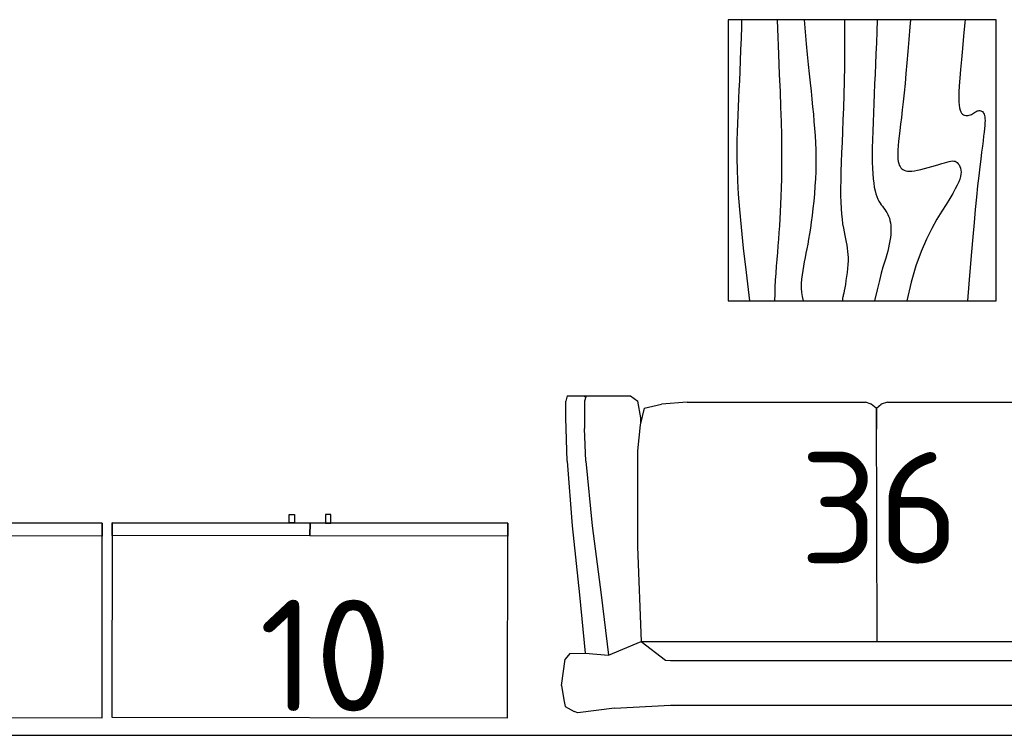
# Model space of a CAD drawing. Header units: millimetres. Extents: x 151654 to 877351, y 70322 to 154322.
# Tile 37 of 173: x 249421 to 251627, y 111288 to 112893. Entities that reach past the tile are written whole.
import ezdxf

# ---------------------------------------------------------------- set-up
doc = ezdxf.new("R2010")
doc.units = ezdxf.units.MM
doc.layers.add('Текст', color=132, linetype='Continuous', lineweight=25)
doc.layers.add('технологич.о', color=152, linetype='Continuous', lineweight=30)
doc.styles.add('GOST', font='isocpeur.ttf')

# ---------------------------------------------------------------- blocks, each defined once
blk = doc.blocks.new('470')
at = {"layer": 'технологич.о', "ltscale": 2}
for points in [[(8195681.1, 138800.7), (8196567.1, 138800.7), (8196567.1, 139236.7), (8195681.1, 139236.7)], [(8196124.1, 138800.7), (8195681.1, 138800.7), (8195681.1, 138829.4), (8196124.1, 138829.4)], [(8196567.1, 138800.7), (8196124.1, 138800.7), (8196124.1, 138829.4), (8196567.1, 138829.4)], [(8196089.4, 138800.7), (8196077.4, 138800.7), (8196077.4, 138781.5), (8196089.4, 138781.5)], [(8196158.7, 138800.7), (8196170.7, 138800.7), (8196170.7, 138781.5), (8196158.7, 138781.5)]]:
    blk.add_lwpolyline(points, close=True, dxfattribs=at)
blk = doc.blocks.new('столик журнальный 630х600')
at = {"layer": 'технологич.о', "linetype": 'Continuous'}
for p, q in [((2440298.8, 550476.5), (2440298.8, 549876.5)), ((2440928.8, 550476.5), (2440298.8, 550476.5)), ((2440928.8, 549876.5), (2440928.8, 550476.5)), ((2440298.8, 549876.5), (2440928.8, 549876.5))]:
    blk.add_line(p, q, dxfattribs=at)
for points in [[(2440298.8, 550407.1), (2440305.1, 550406.6), (2440335.6, 550403.8), (2440363.3, 550401.2), (2440388.3, 550398.8), (2440410.5, 550396.8), (2440429.9, 550395.1), (2440446.8, 550393.8), (2440461, 550393.1), (2440472.8, 550392.8), (2440482.6, 550392.9), (2440490.4, 550393.5), (2440496.7, 550394.4), (2440501.5, 550395.7), (2440505.2, 550397.3), (2440508.1, 550399.2), (2440510.3, 550401.3), (2440511.9, 550403.6), (2440513, 550406.1), (2440513.6, 550408.7), (2440513.8, 550411.3), (2440513.5, 550414), (2440513, 550416.6), (2440512.1, 550419.2), (2440511, 550421.6), (2440509.7, 550423.9), (2440508.3, 550426.2), (2440506.9, 550428.3), (2440505.6, 550430.4), (2440504.4, 550432.5), (2440503.4, 550434.5), (2440502.8, 550436.5), (2440502.4, 550438.5), (2440502.5, 550440.5), (2440502.9, 550442.4), (2440503.8, 550444.2), (2440504.9, 550445.8), (2440506.5, 550447.4), (2440508.4, 550448.7), (2440510.8, 550449.8), (2440513.5, 550450.7), (2440516.6, 550451.3), (2440520.4, 550451.7), (2440524.8, 550451.8), (2440529.9, 550451.7), (2440535.9, 550451.3), (2440542.8, 550450.7), (2440550.8, 550449.8), (2440559.8, 550448.7), (2440570.3, 550447.4), (2440582.2, 550445.8), (2440595.8, 550444), (2440611.4, 550442), (2440629, 550439.9), (2440649, 550437.6), (2440671.4, 550435.2), (2440696.5, 550432.6), (2440724, 550429.9), (2440753.8, 550427.2), (2440785.6, 550424.3), (2440819.2, 550421.4), (2440854.4, 550418.5), (2440891, 550415.5), (2440928.8, 550412.5)], [(2440298.8, 550284.8), (2440315.2, 550283.4), (2440343.2, 550281.1), (2440369.8, 550278.8), (2440395.2, 550276.7), (2440419.2, 550274.6), (2440441.8, 550272.5), (2440463, 550270.5), (2440482.8, 550268.5), (2440501, 550266.5), (2440517.8, 550264.6), (2440533.2, 550262.7), (2440547.3, 550261), (2440560, 550259.5), (2440571.4, 550258.2), (2440581.7, 550257.2), (2440590.8, 550256.5), (2440598.7, 550256.2), (2440605.6, 550256.2), (2440611.6, 550256.6), (2440616.8, 550257.3), (2440621.1, 550258.4), (2440624.9, 550259.7), (2440628.1, 550261.3), (2440630.8, 550263.2), (2440633.1, 550265.3), (2440635, 550267.8), (2440636.5, 550270.6), (2440637.6, 550274), (2440638.2, 550277.9), (2440638.4, 550282.5), (2440638.2, 550287.8), (2440637.4, 550293.8), (2440636.2, 550300.7), (2440634.5, 550308.3), (2440632.6, 550316.3), (2440630.4, 550324.5), (2440628.1, 550332.7), (2440625.8, 550340.7), (2440623.5, 550348.3), (2440621.4, 550355.2), (2440619.6, 550361.2), (2440618, 550366.5), (2440616.8, 550371.2), (2440615.9, 550375.2), (2440615.5, 550378.7), (2440615.6, 550381.8), (2440616.2, 550384.6), (2440617.4, 550387.2), (2440619.2, 550389.6), (2440621.6, 550391.8), (2440624.5, 550393.8), (2440627.9, 550395.5), (2440631.8, 550396.8), (2440636, 550397.7), (2440640.6, 550398), (2440645.4, 550397.8), (2440650.6, 550397), (2440656.2, 550395.4), (2440662.6, 550393), (2440669.8, 550389.7), (2440678.3, 550385.2), (2440688.1, 550379.6), (2440699.5, 550372.8), (2440712.8, 550364.5), (2440728.1, 550354.8), (2440745.9, 550344), (2440766.7, 550332.4), (2440790.8, 550320.5), (2440818.6, 550308.6), (2440850.6, 550297), (2440887.2, 550286.2), (2440928.8, 550276.5)], [(2440298.8, 550209.9), (2440325.3, 550209.2), (2440350.9, 550208.3), (2440375.1, 550207.4), (2440398.3, 550206.5), (2440420.7, 550205.5), (2440442.8, 550204.5), (2440464.7, 550203.5), (2440486.5, 550202.5), (2440507.9, 550201.6), (2440528.8, 550200.8), (2440548.8, 550200.2), (2440568, 550199.6), (2440586, 550199.3), (2440602.8, 550199.2), (2440618, 550199.3), (2440631.9, 550199.7), (2440644.4, 550200.3), (2440655.6, 550201.2), (2440665.6, 550202.3), (2440674.6, 550203.7), (2440682.5, 550205.3), (2440689.4, 550207.2), (2440695.5, 550209.3), (2440700.8, 550211.6), (2440705.5, 550214.1), (2440709.8, 550216.7), (2440713.6, 550219.3), (2440717.2, 550222), (2440720.6, 550224.6), (2440724.1, 550227.2), (2440727.7, 550229.6), (2440731.4, 550231.9), (2440735.4, 550234), (2440739.6, 550235.8), (2440744.1, 550237.5), (2440749, 550238.8), (2440754.3, 550239.8), (2440760.1, 550240.5), (2440766.3, 550240.8), (2440773, 550240.8), (2440780, 550240.4), (2440787.3, 550239.7), (2440794.8, 550238.6), (2440802.3, 550237.3), (2440810, 550235.7), (2440817.6, 550233.8), (2440825.2, 550231.7), (2440833.3, 550229.3), (2440842.6, 550226.4), (2440853.7, 550223.2), (2440867.3, 550219.4), (2440883.8, 550215.1), (2440904.1, 550210.1), (2440928.8, 550204.5)], [(2440298.8, 550137.2), (2440328.6, 550137.3), (2440367.4, 550137.1), (2440403.3, 550136.7), (2440436.6, 550136.1), (2440467.6, 550135.3), (2440496.6, 550134.4), (2440523.8, 550133.5), (2440549.4, 550132.5), (2440573.8, 550131.5), (2440596.9, 550130.6), (2440618.7, 550129.7), (2440639.3, 550129), (2440658.5, 550128.5), (2440676.4, 550128.2), (2440692.9, 550128.2), (2440708.1, 550128.5), (2440721.9, 550129.2), (2440734.5, 550130.2), (2440745.9, 550131.4), (2440756.4, 550132.8), (2440765.9, 550134.4), (2440774.7, 550136), (2440782.8, 550137.6), (2440790.4, 550139.2), (2440797.6, 550140.6), (2440804.5, 550141.9), (2440811.3, 550143), (2440818.1, 550143.8), (2440825, 550144.5), (2440832.1, 550144.8), (2440839.7, 550144.8), (2440847.8, 550144.5), (2440856.4, 550143.8), (2440865.4, 550142.9), (2440874.6, 550141.7), (2440883.5, 550140.3), (2440892.1, 550138.9), (2440899.8, 550137.6), (2440906.6, 550136.3), (2440912.1, 550135.2), (2440916.1, 550134.3), (2440918.9, 550133.6), (2440920.8, 550133.2), (2440922.2, 550132.8), (2440923.3, 550132.6), (2440924.6, 550132.5), (2440926.3, 550132.5), (2440928.8, 550132.5)], [(2440298.8, 550046.3), (2440326.4, 550048.6), (2440352.8, 550051.2), (2440376.7, 550053.6), (2440399.1, 550055.9), (2440420.1, 550058.1), (2440440, 550060.2), (2440458.8, 550062.1), (2440476.8, 550063.9), (2440494, 550065.6), (2440510.8, 550067.2), (2440527.1, 550068.6), (2440543.1, 550069.9), (2440559, 550071), (2440574.8, 550071.8), (2440590.5, 550072.5), (2440606.4, 550072.8), (2440622.4, 550072.8), (2440638.8, 550072.5), (2440655.4, 550071.8), (2440672.2, 550070.8), (2440689.1, 550069.5), (2440705.7, 550068), (2440722, 550066.3), (2440737.6, 550064.4), (2440752.5, 550062.5), (2440766.4, 550060.5), (2440779.2, 550058.5), (2440791.1, 550056.5), (2440802.1, 550054.5), (2440812.5, 550052.6), (2440822.4, 550050.7), (2440832, 550048.8), (2440841.5, 550046.9), (2440851.1, 550045.2), (2440860.8, 550043.5), (2440870.7, 550042), (2440880.6, 550040.8), (2440890.5, 550040.1), (2440900.4, 550040), (2440910.1, 550040.6), (2440919.6, 550042), (2440928.8, 550044.5)], [(2440298.8, 549985.8), (2440319.3, 549986.5), (2440375.9, 549988.8), (2440421.5, 549990.8), (2440460.1, 549992.5), (2440495.2, 549993.8), (2440527.6, 549994.8), (2440557.5, 549995.5), (2440585.1, 549995.8), (2440610.6, 549996), (2440634.1, 549995.9), (2440655.9, 549995.6), (2440676.1, 549995.2), (2440694.9, 549994.6), (2440712.6, 549993.9), (2440729.3, 549993.1), (2440745.3, 549992.3), (2440760.7, 549991.3), (2440775.7, 549990.2), (2440790.6, 549989.1), (2440805.6, 549987.8), (2440820.8, 549986.6), (2440836.2, 549985.3), (2440851.7, 549984), (2440867.2, 549982.9), (2440882.8, 549981.9), (2440898.3, 549981.2), (2440913.6, 549980.7), (2440928.8, 549980.5)], [(2440298.8, 549906.3), (2440313.3, 549905.9), (2440340.8, 549905.2), (2440366.7, 549904.3), (2440391, 549903.4), (2440413.9, 549902.5), (2440435.6, 549901.5), (2440456.1, 549900.5), (2440475.6, 549899.5), (2440494.5, 549898.6), (2440513, 549897.7), (2440531.5, 549896.9), (2440550.3, 549896.3), (2440569.6, 549895.9), (2440589.9, 549895.7), (2440611.4, 549895.8), (2440634.6, 549896.3), (2440660.4, 549897.2), (2440689.9, 549898.9), (2440724.1, 549901.4), (2440764, 549905.1), (2440810.7, 549910), (2440865.3, 549916.4), (2440928.8, 549924.5)]]:
    blk.add_lwpolyline(points, dxfattribs=at)
blk = doc.blocks.new('s-style4-2')
at = {"layer": 'технологич.о', "linetype": 'Continuous'}
for p, q in [((-698, 696.5), (-677.8, 707.5)), ((-669.7, 710.5), (-677.8, 707.5)), ((-587, 700.5), (-669.7, 710.5)), ((577.9, 700.5), (660.7, 710.5)), ((660.7, 710.5), (667.7, 707.5)), ((667.7, 707.5), (688.9, 696.5)), ((-701, 681.4), (-698, 696.5)), ((-587, 700.5), (-462, 693.5)), ((-465.3, 693.6), (-455.9, 694.5)), ((-462, 693.5), (453.9, 693.5)), ((453.9, 693.5), (577.9, 700.5)), ((700, 647.4), (688.9, 696.5)), ((-706, 649.4), (-701, 681.4)), ((-706, 649.4), (-698, 590.4)), ((700, 647.4), (688.9, 590.4)), ((-686.9, 577.4), (-698, 590.4)), ((-686.9, 577.4), (-652.9, 576.8)), ((-665.7, 446.3), (-652.9, 576.8)), ((-652.9, 576.8), (-600.5, 581.3)), ((-617.3, 446.3), (-600.5, 581.3)), ((-600.5, 581.3), (-527.5, 550.4)), ((-527.5, 550.4), (-472.6, 592.3)), ((-472.6, 592.3), (-462, 593.4)), ((-462, 593.4), (453.9, 593.4)), ((453.9, 593.4), (464.4, 592.3)), ((464.4, 592.3), (528.5, 550.4)), ((528.5, 550.4), (600.6, 580.1)), ((617.3, 446.3), (600.6, 580.1)), ((600.6, 580.1), (651, 576.9)), ((677.8, 577.4), (650.6, 576.9)), ((664.7, 446.3), (651, 576.9)), ((677.8, 577.4), (688.9, 590.4)), ((-535.6, 338.6), (-527.5, 550.4)), ((-527.5, 550.4), (528.5, 550.4)), ((-1, 28), (0.5, 550.4)), ((533.6, 424.7), (528.5, 550.5)), ((-681.8, 291.2), (-665.7, 446.3)), ((-637.5, 291.2), (-617.3, 446.3)), ((637.5, 291.2), (617.3, 446.3)), ((682.8, 291.2), (664.7, 446.3)), ((533.6, 123.1), (533.6, 424.7)), ((-535.6, 123.1), (-535.6, 338.6)), ((-692.9, 146.1), (-681.8, 291.2)), ((-651.6, 146.1), (-637.5, 291.2)), ((651.6, 146.1), (637.5, 291.2)), ((694.9, 146.1), (682.8, 291.2)), ((-692.9, 146.1), (-696, 49)), ((-651.6, 146.1), (-654.6, 73)), ((651.6, 146.1), (654.6, 49)), ((694.9, 146.1), (698, 49)), ((-529.5, 65), (-535.6, 123.1)), ((0, 28), (-1, 123.1)), ((533.6, 123.1), (527.5, 65)), ((-654.6, 12), (-654.6, 73)), ((528.9, 78.5), (529.5, 49)), ((-696, 49), (-696, 12)), ((-528.5, 49), (-534.6, 12)), ((-520.5, 28), (-529.5, 65)), ((-528.3, 60), (-528.5, 49)), ((518.4, 28), (527.5, 65)), ((529.5, 49), (535.6, 12)), ((654.6, 49), (654.6, 12)), ((698, 49), (698, 12)), ((-520.5, 28), (-482.1, 19)), ((-1, 28), (-12.1, 19)), ((0, 28), (10.1, 19)), ((518.4, 28), (481.1, 19)), ((-692.9, 0), (-696, 12)), ((-692.9, 0), (-650.6, 0)), ((-655.6, 0), (-651.6, 3.2)), ((-650.6, 0), (-654.6, 12)), ((-650.6, 0), (-551.7, 0)), ((-551.7, 0), (-534.6, 12)), ((-424.6, 14), (-482.1, 19)), ((-424.6, 14), (-25.2, 14)), ((-12.1, 19), (-25.2, 14)), ((24.2, 14), (10.1, 19)), ((24.2, 14), (422.6, 14)), ((481.1, 19), (422.6, 14)), ((552.7, 0), (535.6, 12)), ((650.6, 0), (654.6, 12)), ((653.6, 0), (651.2, 1.8)), ((693.9, 0), (698, 12)), ((552.7, 0), (650.6, 0)), ((650.6, 0), (693.9, 0))]:
    blk.add_line(p, q, dxfattribs=at)

msp = doc.modelspace()

# ---------------------------------------------------------------- linework, layer by layer
at = {"lineweight": 30}
msp.add_line((248672.2, 111288.4), (253072.2, 111288.4), dxfattribs=at)

# ---------------------------------------------------------------- block references
at = {"layer": 'Текст', "rotation": 270}
msp.add_blockref('столик журнальный 630х600', (-298868.2, 2553191.4), dxfattribs=at)
at = {"layer": 'технологич.о', "linetype": 'Continuous', "xscale": -1, "rotation": 180}
msp.add_blockref('s-style4-2', (251340.7, 112049.4, -11.2), dxfattribs=at)
at = {"layer": 'технологич.о', "color": 234, "rotation": 179.9175633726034}
for p in [(8445478.4, 238772.4), (8446386.7, 238772.4)]:
    msp.add_blockref('470', p, dxfattribs=at)

# ---------------------------------------------------------------- texts
at = {"style": 'GOST'}
for s, p in [('36', (251168.2, 111673.4, -11.2)), ('10', (249957.7, 111342.3))]:
    msp.add_text(s, height=250, dxfattribs=at).set_placement(p)

doc.saveas('drawing.dxf')
